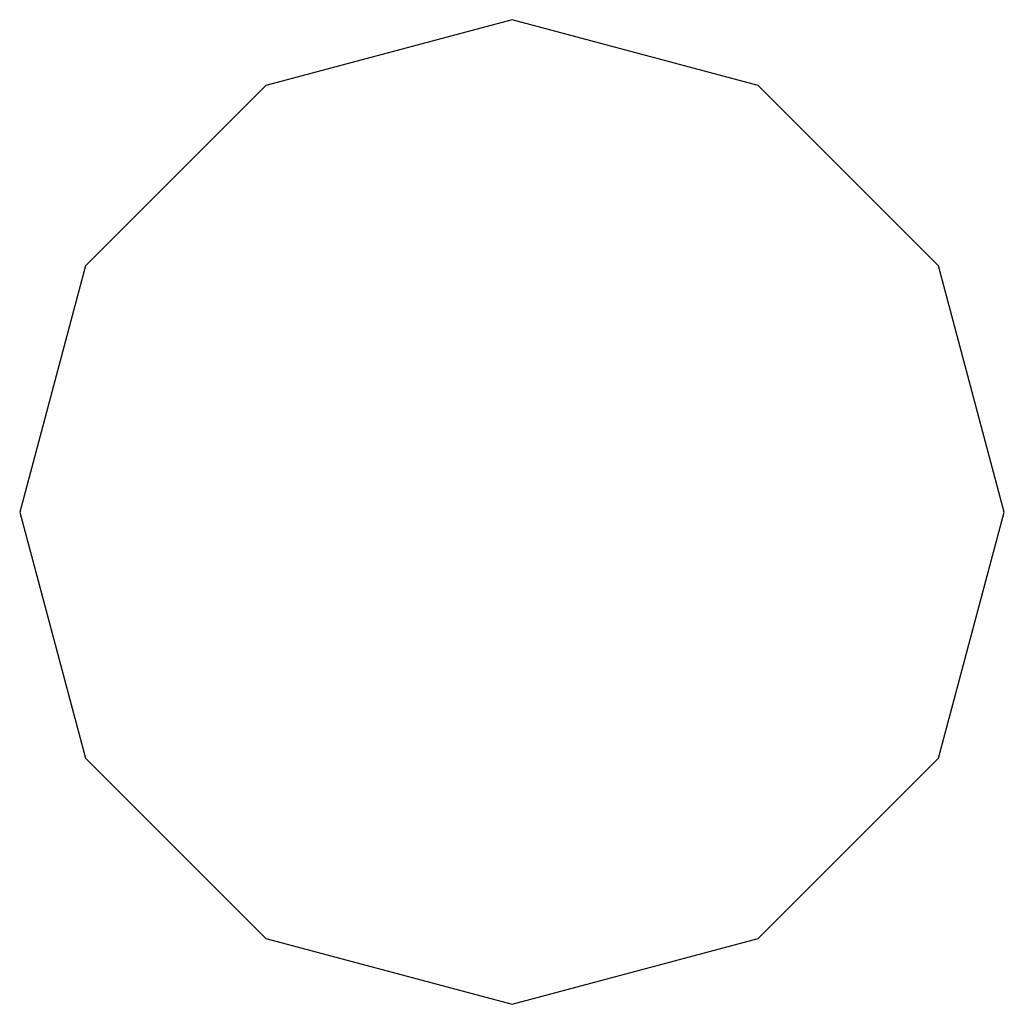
# Model space of a CAD drawing. Extents: x -9192 to 9442, y -9237 to 9397.
import ezdxf

# ---------------------------------------------------------------- set-up
doc = ezdxf.new("R2010")
doc.units = 0
doc.header["$LTSCALE"] = 5
doc.layers.add('Frei', color=7, linetype='CONTINUOUS')

msp = doc.modelspace()

# ---------------------------------------------------------------- linework, layer by layer
at = {"layer": 'Frei', "color": 0, "linetype": 'CONTINUOUS'}
for p, q in [((125, 9397), (-4534, 8149)), ((4784, 8149), (125, 9397)), ((-4534, 8149), (-7944, 4739)), ((8194, 4739), (4784, 8149)), ((-7944, 4739), (-9192, 80)), ((9442, 80), (8194, 4739)), ((-9192, 80), (-7944, -4579)), ((8194, -4579), (9442, 80)), ((-7944, -4579), (-4534, -7989)), ((4784, -7989), (8194, -4579)), ((-4534, -7989), (125, -9237)), ((125, -9237), (4784, -7989))]:
    msp.add_line(p, q, dxfattribs=at)

doc.saveas('drawing.dxf')
